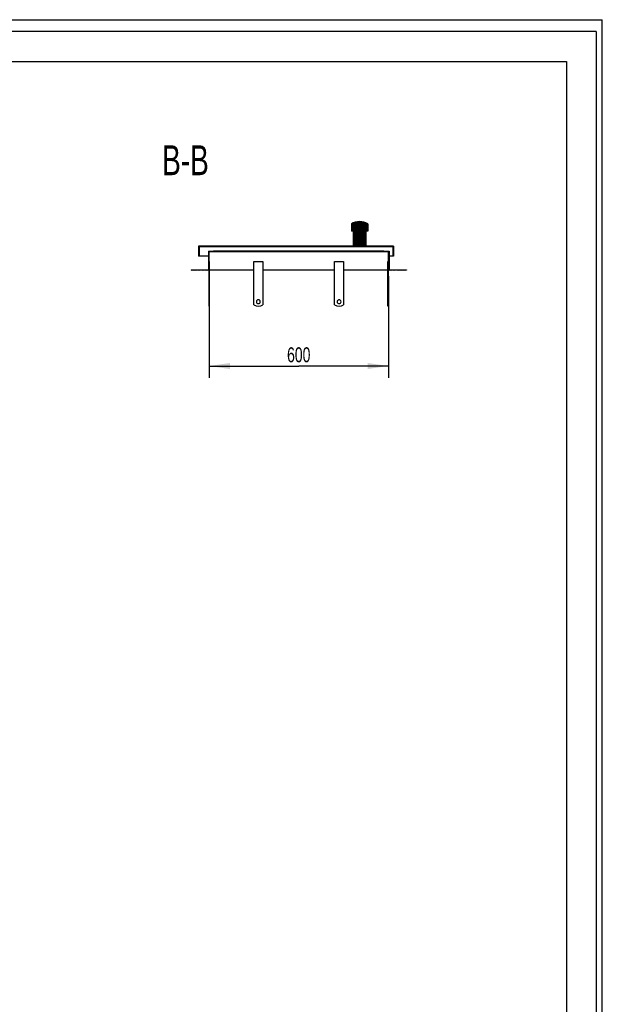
# Model space of a CAD drawing. Header units: millimetres. Extents: x 0 to 4200, y 0 to 5940.
# Tile 2 of 2: x 2251 to 4200, y 2647 to 5940. Entities that reach past the tile are written whole.
import ezdxf

# ---------------------------------------------------------------- set-up
doc = ezdxf.new("R2010")
doc.units = ezdxf.units.MM
doc.header["$LTSCALE"] = 387.2
doc.layers.get('0').update_dxf_attribs({"linetype": 'CONTINUOUS'})
for name, color, linetype in [('_2D-BEM', 7, 'CONTINUOUS'), ('_ACHSEN', 7, 'CONTINUOUS'), ('_ZEICHNUNGSELEM', 7, 'CONTINUOUS')]:
    doc.layers.add(name, color=color, linetype=linetype)
doc.styles.get("Standard").update_dxf_attribs({"font": 'txt', "width": 0.7})
doc.dimstyles.new('DIMSTYLE_1', dxfattribs={"dimtxt": 50, "dimasz": 70, "dimexe": 2, "dimexo": 1, "dimtad": 1, "dimdec": 1, "dimtxsty": 'Standard', "dimblk": '_FILLED', "dimblk1": '_FILLED', "dimblk2": '_FILLED', "dimcen": 0.09, "dimadec": 1, "dimazin": 2, "dimtp": 0.8, "dimtm": 0.8, "dimtfac": 1, "dimtdec": 1, "dimtofl": 0, "dimtmove": 0, "dimatfit": 3, "dimldrblk": '_FILLED', "dimfxl": 1, "dimtolj": 1, "dimarcsym": 0})

# ---------------------------------------------------------------- blocks, each defined once
blk = doc.blocks.new('_FILLED')
at = {"color": 0, "linetype": 'ByBlock'}
blk.add_solid([(0, 0), (-1, 0.1428571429), (-1, -0.1428571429)], dxfattribs=at)
blk = doc.blocks.new('*D4')
at = {"layer": '_2D-BEM', "color": 2, "linetype": 'Continuous'}
for p, q in [((2884.6790757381, 5081.8382086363), (2884.6790757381, 4741.849945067)), ((3484.6790757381, 5081.8382086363), (3484.6790757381, 4741.849945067)), ((2884.6790757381, 4781.849945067), (3184.6790757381, 4781.849945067)), ((3484.6790757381, 4781.849945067), (3184.6790757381, 4781.849945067))]:
    blk.add_line(p, q, dxfattribs=at)
at = {"layer": '_2D-BEM', "color": 2, "linetype": 'Continuous', "xscale": 70, "yscale": 70, "zscale": 70, "rotation": 180}
blk.add_blockref('_FILLED', (2884.6790757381, 4781.849945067), dxfattribs=at)
at = {"layer": '_2D-BEM', "color": 2, "linetype": 'Continuous', "xscale": 70, "yscale": 70, "zscale": 70}
blk.add_blockref('_FILLED', (3484.6790757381, 4781.849945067), dxfattribs=at)
at = {"layer": '_2D-BEM', "color": 2, "linetype": 'Continuous', "insert": (3184.6790757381, 4844.349945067), "char_height": 50, "width": 176.7857142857, "attachment_point": 2, "line_spacing_factor": 0.9}
blk.add_mtext('600', dxfattribs=at)

msp = doc.modelspace()

# ---------------------------------------------------------------- hatches: boundary and pattern name
at = {"linetype": 'Continuous'}
h = msp.add_hatch(dxfattribs=at)
h.set_pattern_fill('B', color=2, scale=2.6054165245, angle=45, style=0, pattern_type=0)
h.set_pattern_definition([(45, (0, 0), (-1.8423076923, 1.8423076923), [])])
h.paths.add_polyline_path([(3544.6790757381, 5101.8382086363), (3484.6790757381, 5101.8382086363), (3484.6790757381, 5163.8382086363), (3469.6790757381, 5163.8382086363), (3469.6790757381, 5165.8382086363), (3486.6790757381, 5165.8382086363), (3486.6790757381, 5103.8382086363), (3544.6790757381, 5103.8382086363)])
edge = h.paths.add_edge_path()
edge.add_line((2884.6790757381, 5101.8382086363), (2824.6790757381, 5101.8382086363))
edge.add_line((2824.6790757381, 5103.8382086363), (2824.6790757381, 5101.8382086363))
edge.add_line((2824.6790757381, 5103.8382086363), (2882.6790757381, 5103.8382086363))
edge.add_line((2882.6790757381, 5165.8382086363), (2882.6790757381, 5103.8382086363))
edge.add_line((2882.6790757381, 5165.8382086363), (2899.6790757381, 5165.8382086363))
edge.add_line((2899.6790757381, 5163.8382086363), (2899.6790757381, 5165.8382086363))
edge.add_line((2899.6790757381, 5163.8382086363), (2884.6790757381, 5163.8382086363))
edge.add_line((2884.6790757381, 5101.8382086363), (2884.6790757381, 5163.8382086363))
edge = h.paths.add_edge_path()
edge.add_line((3501.6790757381, 5148.8382086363), (3499.6790757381, 5148.8382086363))
edge.add_line((3499.6790757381, 5180.8382086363), (3499.6790757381, 5148.8382086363))
edge.add_line((3499.6790757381, 5180.8382086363), (2851.6790757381, 5180.8382086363))
edge.add_line((2851.6790757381, 5180.8382086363), (2851.6790757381, 5148.8382086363))
edge.add_line((2851.6790757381, 5148.8382086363), (2849.6790757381, 5148.8382086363))
edge.add_line((2849.6790757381, 5182.8382086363), (2849.6790757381, 5148.8382086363))
edge.add_line((3366.9290757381, 5182.8382086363), (2849.6790757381, 5182.8382086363))
edge.add_line((3366.9290757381, 5232.8382086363), (3366.9290757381, 5182.8382086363))
edge.add_line((3366.9290757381, 5232.8382086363), (3360.6290757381, 5232.8382086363))
edge.add_line((3360.6290757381, 5257.8382086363), (3360.6290757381, 5232.8382086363))
edge.add_arc((3388.1290757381, 5207.3406839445), 57.5, 90, 118.5718781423)
edge.add_arc((3388.1290757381, 5207.3406839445), 57.5, 61.42812185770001, 90)
edge.add_line((3415.6290757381, 5257.8382086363), (3415.6290757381, 5232.8382086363))
edge.add_line((3415.6290757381, 5232.8382086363), (3409.3290757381, 5232.8382086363))
edge.add_line((3409.3290757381, 5232.8382086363), (3409.3290757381, 5182.8382086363))
edge.add_line((3501.6790757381, 5182.8382086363), (3409.3290757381, 5182.8382086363))
edge.add_line((3501.6790757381, 5182.8382086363), (3501.6790757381, 5148.8382086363))

# ---------------------------------------------------------------- linework, layer by layer
at = {"color": 7, "linetype": 'Continuous'}
for p, q in [((0, 5940), (4200, 5940)), ((0, 5940), (4200, 5940)), ((4200, 0), (4200, 5940)), ((4200, 0), (4200, 5940)), ((3360.6290757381, 5257.8382086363), (3360.6290757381, 5232.8382086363)), ((3415.6290757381, 5257.8382086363), (3415.6290757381, 5232.8382086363)), ((3366.9290757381, 5232.8382086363), (3360.6290757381, 5232.8382086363)), ((3366.9290757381, 5232.8382086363), (3366.9290757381, 5182.8382086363)), ((3415.6290757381, 5232.8382086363), (3409.3290757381, 5232.8382086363)), ((3409.3290757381, 5232.8382086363), (3409.3290757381, 5182.8382086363)), ((3366.9290757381, 5182.8382086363), (2849.6790757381, 5182.8382086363)), ((2849.6790757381, 5182.8382086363), (2849.6790757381, 5148.8382086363)), ((2851.6790757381, 5180.8382086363), (2851.6790757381, 5148.8382086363)), ((3499.6790757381, 5180.8382086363), (2851.6790757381, 5180.8382086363)), ((3501.6790757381, 5182.8382086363), (3409.3290757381, 5182.8382086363)), ((3499.6790757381, 5180.8382086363), (3499.6790757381, 5148.8382086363)), ((3501.6790757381, 5182.8382086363), (3501.6790757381, 5148.8382086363)), ((2851.6790757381, 5148.8382086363), (2849.6790757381, 5148.8382086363)), ((2882.6790757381, 5148.8382086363), (2851.6790757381, 5148.8382086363)), ((2882.6790757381, 5165.8382086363), (2899.6790757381, 5165.8382086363)), ((2882.6790757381, 5165.8382086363), (2882.6790757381, 5103.8382086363)), ((2899.6790757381, 5163.8382086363), (2884.6790757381, 5163.8382086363)), ((2884.6790757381, 5101.8382086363), (2884.6790757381, 5163.8382086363)), ((3469.6790757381, 5165.8382086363), (2899.6790757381, 5165.8382086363)), ((2899.6790757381, 5163.8382086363), (2899.6790757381, 5165.8382086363)), ((3469.6790757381, 5163.8382086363), (2899.6790757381, 5163.8382086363)), ((3469.6790757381, 5163.8382086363), (3469.6790757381, 5165.8382086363)), ((3469.6790757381, 5165.8382086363), (3486.6790757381, 5165.8382086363)), ((3484.6790757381, 5163.8382086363), (3469.6790757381, 5163.8382086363)), ((3484.6790757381, 5101.8382086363), (3484.6790757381, 5163.8382086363)), ((3486.6790757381, 5165.8382086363), (3486.6790757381, 5103.8382086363)), ((3499.6790757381, 5148.8382086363), (3486.6790757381, 5148.8382086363)), ((3501.6790757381, 5148.8382086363), (3499.6790757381, 5148.8382086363)), ((2824.6790757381, 5103.8382086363), (2882.6790757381, 5103.8382086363)), ((2824.6790757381, 5103.8382086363), (2824.6790757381, 5101.8382086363)), ((3482.6790757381, 4986.8382086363), (3482.6790757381, 5131.8382086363)), ((3484.6790757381, 5131.8382086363), (3482.6790757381, 5131.8382086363)), ((3486.6790757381, 5103.8382086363), (3544.6790757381, 5103.8382086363)), ((3544.6790757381, 5103.8382086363), (3544.6790757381, 5101.8382086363)), ((2884.6790757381, 5101.8382086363), (2824.6790757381, 5101.8382086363)), ((3544.6790757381, 5101.8382086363), (3484.6790757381, 5101.8382086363)), ((3484.6790757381, 4986.8382086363), (3484.6790757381, 5101.8382086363)), ((2886.6790757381, 4981.8382086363), (2884.6790757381, 4981.8382086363)), ((3482.6790757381, 4981.8382168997), (3482.6790757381, 4986.8382086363)), ((3484.6790757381, 4986.8382086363), (3482.6790757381, 4986.8382086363)), ((3484.6790757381, 4981.8382086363), (3482.6790757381, 4981.8382086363)), ((3484.6790757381, 4981.8382168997), (3484.6790757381, 4986.8382086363))]:
    msp.add_line(p, q, dxfattribs=at)
at = {"color": 3, "linetype": 'Continuous'}
for q in [(0, 5900), (4180, 0)]:
    msp.add_line((4180, 5900), q, dxfattribs=at)
at = {"color": 5, "linetype": 'Continuous'}
for p, q in [((400, 5800), (4080, 5800)), ((4080, 5800), (4080, 100))]:
    msp.add_line(p, q, dxfattribs=at)
at = {"color": 7, "linetype": 'Continuous'}
for start, end in [(90, 118.5718781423), (61.42812185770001, 90)]:
    msp.add_arc((3388.1290757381, 5207.3406839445), 57.5, start, end, dxfattribs=at)
at = {"layer": '_ACHSEN', "color": 7, "linetype": 'Continuous'}
for p, q in [((2884.6790757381, 5131.8382086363), (2886.6790757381, 5131.8382086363)), ((2886.6790757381, 4986.8382086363), (2886.6790757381, 5131.8382086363)), ((3034.6790757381, 4986.8382086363), (3034.6790757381, 5131.8382086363)), ((3034.6790757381, 5131.8382086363), (3064.6790757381, 5131.8382086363)), ((3064.6790757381, 5131.8382086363), (3064.6790757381, 4986.8382086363)), ((3304.6790757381, 5131.8382086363), (3334.6790757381, 5131.8382086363)), ((3304.6790757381, 4986.8382086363), (3304.6790757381, 5131.8382086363)), ((3334.6790757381, 5131.8382086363), (3334.6790757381, 4986.8382086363)), ((2884.6790757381, 4986.8382086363), (2884.6790757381, 5101.8382086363)), ((3034.6790757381, 5101.8382086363), (2886.6790757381, 5101.8382086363)), ((3304.6790757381, 5101.8382086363), (3064.6790757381, 5101.8382086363)), ((3482.6790757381, 5101.8382086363), (3334.6790757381, 5101.8382086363)), ((2884.6790757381, 4981.8382168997), (2884.6790757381, 4986.8382086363)), ((2884.6790757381, 4986.8382086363), (2886.6790757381, 4986.8382086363)), ((2886.6790757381, 4981.8382168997), (2886.6790757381, 4986.8382086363))]:
    msp.add_line(p, q, dxfattribs=at)
for centre, radius, start, end in [((3049.6790757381, 5006.8382086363), 25, 233.1301023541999, 306.8698976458), ((3049.6790757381, 4996.8382086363), 6.5, 0, 180), ((3049.6790757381, 4996.8382086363), 6.5, 180, 360), ((3319.6790757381, 5006.8382086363), 25, 233.1301023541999, 306.8698976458), ((3319.6790757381, 4996.8382086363), 6.5, 0, 180), ((3319.6790757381, 4996.8382086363), 6.5, 180, 360)]:
    msp.add_arc(centre, radius, start, end, dxfattribs=at)

# ---------------------------------------------------------------- texts
at = {"layer": '_ZEICHNUNGSELEM', "color": 2, "linetype": 'Continuous', "insert": (2883.9162248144, 5520.050275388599), "char_height": 100, "width": 342.8571428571, "attachment_point": 3, "line_spacing_factor": 0.9}
msp.add_mtext('B-B', dxfattribs=at)

# ---------------------------------------------------------------- dimensions: what is measured, and where the dimension line sits
at = {"layer": '_2D-BEM', "color": 2, "linetype": 'Continuous'}
dim = msp.add_linear_dim(base=(3484.6790757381, 4781.849945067), p1=(2884.6790757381, 5082.8382086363), p2=(3484.6790757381, 5082.8382086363), dimstyle='DIMSTYLE_1', dxfattribs=at)
dim.commit()
dim.dimension.update_dxf_attribs({"geometry": '*D4', "text_midpoint": (3177.5361523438, 4781.849945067), "dimtype": 160})

doc.saveas('drawing.dxf')
